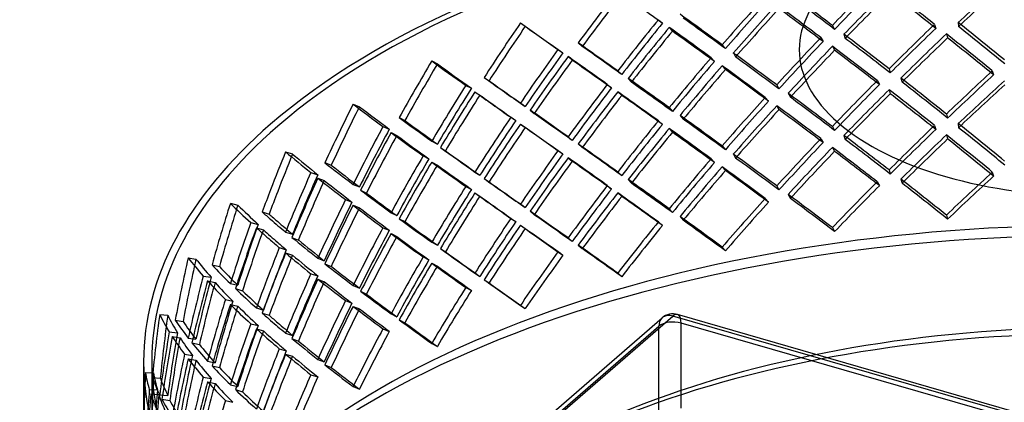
# Model space of a CAD drawing. Header units: millimetres. Extents: x -483 to 483, y -417 to 361.
# Tile 5 of 12: x -328 to -27, y 70 to 187. Entities that reach past the tile are written whole.
import ezdxf

# ---------------------------------------------------------------- set-up
doc = ezdxf.new("R2010")
doc.units = ezdxf.units.MM
doc.layers.add('HIDDEN', color=7, linetype='Continuous')
doc.layers.add('THICK', color=7, linetype='Continuous')

msp = doc.modelspace()

# ---------------------------------------------------------------- linework, layer by layer
at = {"layer": 'HIDDEN'}
for p, q in [((-132.57, 186.7), (-131.32, 185.61)), ((-174.76, 185.7), (-173.26, 184.71)), ((-129.25, 184.35), (-128.27, 183.2)), ((-79.36, 184.94), (-78.68, 183.74)), ((-48.12, 185.28), (-47.73, 184.05)), ((-40.85, 185.85), (-40.77, 184.59)), ((-82.9, 181.24), (-82.21, 180.04)), ((-75.82, 182.25), (-75.43, 181)), ((-44.48, 182.39), (-44.1, 181.15)), ((-157.08, 179.62), (-155.83, 178.54)), ((-113.04, 179.01), (-112.06, 177.86)), ((-79.36, 178.57), (-78.68, 177.37)), ((-163.26, 177.57), (-161.75, 176.58)), ((-160.17, 175.43), (-158.92, 174.34)), ((-116.42, 175.09), (-115.44, 173.94)), ((-109.64, 176.53), (-108.95, 175.32)), ((-201.88, 174.09), (-200.14, 173.19)), ((-113.04, 172.63), (-112.06, 171.48)), ((-62.02, 171.68), (-61.64, 170.44)), ((-185.85, 169.05), (-184.34, 168.05)), ((-145, 171.05), (-143.75, 169.97)), ((-141.8, 168.77), (-140.82, 167.62)), ((-58.42, 168.87), (-58.03, 167.64)), ((-30.45, 171.05), (-30.06, 169.81)), ((-191.48, 166.63), (-189.74, 165.74)), ((-148.18, 166.93), (-146.93, 165.85)), ((-96.36, 166.8), (-95.68, 165.59)), ((-65.66, 168.08), (-64.97, 166.88)), ((-188.66, 164.67), (-187.16, 163.67)), ((-145, 164.68), (-143.75, 163.59)), ((-99.87, 162.98), (-98.89, 161.82)), ((-92.88, 164.21), (-92.2, 163.01)), ((-62.02, 165.3), (-61.64, 164.07)), ((-225.93, 160.9), (-223.99, 160.11)), ((-174.76, 161.19), (-173.26, 160.19)), ((-129.25, 159.84), (-128.27, 158.68)), ((-96.36, 160.42), (-95.68, 159.22)), ((-211.8, 156.78), (-210.06, 155.88)), ((-177.69, 156.89), (-176.18, 155.89)), ((-171.82, 159.1), (-170.56, 158.01)), ((-125.94, 157.46), (-124.96, 156.31)), ((-44.48, 157.87), (-44.1, 156.64)), ((-216.79, 154.04), (-214.84, 153.26)), ((-174.76, 154.82), (-173.26, 153.82)), ((-132.57, 155.81), (-131.32, 154.73)), ((-79.36, 154.05), (-78.68, 152.85)), ((-48.12, 154.39), (-47.73, 153.16)), ((-40.85, 154.96), (-40.77, 153.7)), ((-214.3, 152.24), (-212.56, 151.34)), ((-160.17, 150.91), (-158.92, 149.83)), ((-129.25, 153.46), (-128.27, 152.31)), ((-75.82, 151.36), (-75.43, 150.12)), ((-44.48, 151.5), (-44.1, 150.26)), ((-201.88, 149.58), (-200.14, 148.68)), ((-199.22, 147.66), (-197.71, 146.66)), ((-157.08, 148.73), (-155.83, 147.65)), ((-113.04, 148.12), (-112.06, 146.97)), ((-82.9, 150.35), (-82.21, 149.15)), ((-79.36, 147.68), (-78.68, 146.48)), ((-246.56, 146.32), (-244.44, 145.67)), ((-204.51, 145.1), (-202.76, 144.2)), ((-163.26, 146.69), (-161.75, 145.69)), ((-160.17, 144.54), (-158.92, 143.45)), ((-109.64, 145.64), (-108.95, 144.43)), ((-234.54, 143.02), (-232.59, 142.23)), ((-201.88, 143.2), (-200.14, 142.3)), ((-116.42, 144.21), (-115.44, 143.05)), ((-113.04, 141.75), (-112.06, 140.6)), ((-238.82, 139.99), (-236.69, 139.33)), ((-188.66, 140.15), (-187.16, 139.15)), ((-145, 140.16), (-143.75, 139.08)), ((-62.02, 140.79), (-61.64, 139.55)), ((-30.45, 140.16), (-30.06, 138.92)), ((-236.69, 138.33), (-234.73, 137.55)), ((-225.93, 136.38), (-223.99, 135.6)), ((-191.48, 135.75), (-189.74, 134.85)), ((-185.85, 138.16), (-184.34, 137.16)), ((-148.18, 136.05), (-146.93, 134.96)), ((-141.8, 137.89), (-140.82, 136.73)), ((-96.36, 135.91), (-95.68, 134.7)), ((-65.66, 137.19), (-64.97, 135.99)), ((-58.42, 137.99), (-58.03, 136.75)), ((-223.61, 134.62), (-221.86, 133.72)), ((-188.66, 133.78), (-187.16, 132.78)), ((-145, 133.79), (-143.75, 132.71)), ((-92.88, 133.32), (-92.2, 132.12)), ((-263.45, 130.6), (-261.18, 130.07)), ((-228.22, 131.75), (-226.27, 130.97)), ((-225.93, 130.01), (-223.99, 129.22)), ((-174.76, 130.3), (-173.26, 129.31)), ((-99.87, 132.09), (-98.89, 130.94)), ((-253.72, 127.96), (-251.59, 127.3)), ((-214.3, 127.73), (-212.56, 126.83)), ((-171.82, 128.21), (-170.56, 127.12)), ((-129.25, 128.95), (-128.27, 127.8)), ((-125.94, 126.57), (-124.96, 125.42)), ((-44.48, 126.99), (-44.1, 125.75)), ((-257.23, 124.7), (-254.95, 124.17)), ((-211.8, 125.89), (-210.06, 125)), ((-177.69, 126), (-176.18, 125)), ((-174.76, 123.93), (-173.26, 122.93)), ((-132.57, 124.92), (-131.32, 123.84)), ((-255.48, 123.15), (-253.35, 122.5)), ((-246.56, 121.81), (-244.44, 121.15)), ((-216.79, 123.16), (-214.84, 122.37)), ((-214.3, 121.35), (-212.56, 120.45)), ((-79.36, 123.17), (-78.68, 121.96)), ((-244.61, 120.18), (-242.65, 119.39)), ((-201.88, 118.69), (-200.14, 117.79)), ((-160.17, 120.02), (-158.92, 118.94)), ((-157.08, 117.84), (-155.83, 116.76)), ((-248.48, 117.05), (-246.36, 116.39)), ((-246.56, 115.44), (-244.44, 114.78)), ((-199.22, 116.77), (-197.71, 115.77)), ((-163.26, 115.8), (-161.75, 114.8)), ((-113.04, 117.23), (-112.06, 116.08)), ((-276.35, 113.95), (-273.97, 113.57)), ((-269.06, 111.84), (-266.78, 111.32)), ((-236.69, 113.82), (-234.73, 113.03)), ((-234.54, 112.13), (-232.59, 111.34)), ((-204.51, 114.21), (-202.76, 113.31)), ((-201.88, 112.31), (-200.14, 111.41)), ((-238.82, 109.1), (-236.69, 108.45)), ((-188.66, 109.27), (-187.16, 108.27)), ((-145, 109.28), (-143.75, 108.19)), ((-271.73, 108.38), (-269.35, 108)), ((-270.41, 106.94), (-268.13, 106.41)), ((-263.45, 106.08), (-261.18, 105.56)), ((-236.69, 107.44), (-234.73, 106.66)), ((-225.93, 105.49), (-223.99, 104.71)), ((-185.85, 107.27), (-184.34, 106.27)), ((-261.9, 104.56), (-259.76, 103.9)), ((-223.61, 103.73), (-221.86, 102.83)), ((-191.48, 104.86), (-189.74, 103.96)), ((-264.97, 101.22), (-262.7, 100.7)), ((-263.45, 99.71), (-261.18, 99.19)), ((-228.22, 100.87), (-226.27, 100.08)), ((-174.76, 99.41), (-173.26, 98.42)), ((-285.06, 96.64), (-282.6, 96.41)), ((-255.48, 98.64), (-253.35, 97.98)), ((-253.72, 97.07), (-251.59, 96.41)), ((-225.93, 99.12), (-223.99, 98.34)), ((-214.3, 96.84), (-212.56, 95.94)), ((366.87, -45.85), (-126.72, 96.63)), ((-324.62, -71.74), (-131.38, 95.61)), ((-322.98, -72.6), (-128.11, 96.16)), ((-280.31, 94.9), (-277.93, 94.52)), ((-257.23, 93.81), (-254.95, 93.28)), ((-211.8, 95.01), (-210.06, 94.11)), ((366, -46.48), (-128.11, 96.16)), ((480.61, -81), (-125.61, 94)), ((-125.61, 68.01), (-125.61, 94)), ((-482.44, -210.03), (-132.44, 93.08)), ((-282.12, 91.3), (-279.66, 91.07)), ((-255.48, 92.27), (-253.35, 91.61)), ((-246.56, 90.92), (-244.44, 90.26)), ((-216.79, 92.27), (-214.84, 91.48)), ((-132.44, 67.1), (-132.44, 93.08)), ((-281.24, 89.92), (-278.85, 89.54)), ((-276.35, 89.44), (-273.97, 89.06)), ((-275.22, 88), (-272.93, 87.47)), ((-244.61, 89.29), (-242.65, 88.5)), ((-201.88, 87.8), (-200.14, 86.9)), ((-277.45, 84.49), (-275.06, 84.11)), ((-248.48, 86.16), (-246.36, 85.51)), ((-246.56, 84.55), (-244.44, 83.89)), ((-290, 82.27), (-290, 54.56)), ((-287.5, 82.27), (-287.5, 54.43)), ((-276.35, 83.06), (-273.97, 82.68)), ((-270.41, 82.42), (-268.13, 81.9)), ((-236.69, 82.93), (-234.73, 82.15)), ((-289.45, 78.92), (-286.95, 78.84)), ((-269.06, 80.95), (-266.78, 80.43)), ((-234.54, 81.24), (-232.59, 80.46)), ((-287.32, 77.39), (-284.86, 77.16)), ((-271.73, 77.49), (-269.35, 77.12)), ((-270.41, 76.05), (-268.13, 75.52)), ((-238.82, 78.22), (-236.69, 77.56)), ((-288.23, 73.71), (-285.74, 73.64)), ((-287.8, 72.38), (-285.34, 72.15)), ((-263.45, 75.19), (-261.18, 74.67)), ((-261.9, 73.67), (-259.76, 73.01)), ((-225.93, 74.61), (-223.99, 73.82)), ((-285.06, 72.12), (-282.6, 71.89)), ((-284.36, 70.74), (-281.97, 70.36)), ((-264.97, 70.33), (-262.7, 69.81))]:
    msp.add_line(p, q, dxfattribs=at)
msp.add_arc((-128.11, 91.83), 5, 73.898, 130.8968, dxfattribs=at)
for centre, major_axis, ratio, start_param, end_param in [((0, 82.27), (447.5, 0), 0.5, 0, 2.617994), ((0, 82.27), (-290, 0), 0.5, 3.141591, 5.759587), ((0, 82.27), (287.5, 0), 0.5, -0.000001, 2.617994), ((0, 45.48), (266.09, 306.63), 0.376048, 1.390267, 1.439089), ((0, 69.99), (278.92, 283.25), 0.280285, 1.385827, 1.434815), ((0, 45.48), (263.8, 303.98), 0.376048, 1.389842, 1.439089), ((0, 69.99), (273.26, 295.3), 0.328788, 1.444945, 1.493933), ((0, 39.1), (284.92, -263.67), 0.204896, 1.924873, 1.973714), ((0, 69.99), (276.52, 280.81), 0.280285, 1.386363, 1.43578), ((0, 69.99), (246.35, 327.52), 0.467176, 1.538594, 1.587416), ((0, 69.99), (244.22, 324.7), 0.467176, 1.538594, 1.587841), ((0, 69.99), (287.35, -216.13), 0.042828, 2.077351, 2.126597), ((0, 45.48), (257.2, 317.33), 0.422165, 1.442179, 1.491), ((0, 45.48), (254.99, 314.6), 0.422165, 1.441754, 1.491), ((0, 45.48), (287.49, -249.48), 0.152654, 1.979703, 2.028525), ((0, 45.48), (285.01, -247.33), 0.152654, 1.979703, 2.02895), ((0, 69.99), (270.91, 292.75), 0.328788, 1.44548, 1.494898), ((0, 39.1), (282.47, -261.39), 0.204896, 1.924984, 1.97425), ((0, 69.99), (266.09, 306.63), 0.376048, 1.500622, 1.54961), ((0, 69.99), (263.8, 303.98), 0.376048, 1.501158, 1.550575), ((0, 39.1), (287.49, -249.48), 0.152654, 1.992396, 2.041236), ((0, 39.1), (285.01, -247.33), 0.152654, 1.992506, 2.041772), ((0, 45.48), (246.35, 327.52), 0.467176, 1.489773, 1.538594), ((0, 45.48), (289.08, -234.3), 0.09866, 2.050992, 2.099813), ((0, 45.48), (286.59, -232.28), 0.09866, 2.050992, 2.100238), ((0, 69.99), (233.2, 337.33), 0.511031, 1.58104, 1.629861), ((0, 69.99), (231.19, 334.42), 0.511031, 1.58104, 1.630286), ((0, 69.99), (289.98, -200.47), 0.014817, -2.207351, -2.15853), ((0, 69.99), (287.48, -198.75), 0.014817, -2.207351, -2.158105), ((0, 45.48), (244.22, 324.7), 0.467176, 1.489348, 1.538594), ((0, 69.99), (257.2, 317.33), 0.422165, 1.552533, 1.601521), ((0, 39.1), (289.08, -234.3), 0.09866, 2.063684, 2.112525), ((0, 45.48), (273.26, 295.3), 0.328788, 1.396104, 1.444945), ((0, 45.48), (270.91, 292.75), 0.328788, 1.396214, 1.44548), ((0, 14.59), (281.23, -276.93), 0.255525, 1.909631, 1.95862), ((0, 14.59), (278.81, -274.55), 0.255525, 1.910167, 1.959585), ((0, 69.99), (254.99, 314.6), 0.422165, 1.553069, 1.602486), ((0, 39.1), (286.59, -232.28), 0.09866, 2.063794, 2.11306), ((0, 45.48), (266.09, 306.63), 0.376048, 1.451781, 1.500622), ((0, 14.59), (284.92, -263.67), 0.204896, 1.973714, 2.022702), ((0, 14.59), (282.47, -261.39), 0.204896, 1.97425, 2.023667), ((0, 39.1), (273.26, 295.3), 0.328788, 1.383412, 1.432233), ((0, 39.1), (270.91, 292.75), 0.328788, 1.383412, 1.432658), ((0, 39.1), (284.92, -263.67), 0.204896, 1.863359, 1.912181), ((0, 39.1), (282.47, -261.39), 0.204896, 1.862934, 1.912181), ((0, 45.48), (289.85, -218.01), 0.042828, 2.126597, 2.175419), ((0, 45.48), (287.35, -216.13), 0.042828, 2.126597, 2.175843), ((0, 45.48), (263.8, 303.98), 0.376048, 1.451892, 1.501158), ((0, 39.1), (266.09, 306.63), 0.376048, 1.439089, 1.48791), ((0, 39.1), (287.49, -249.48), 0.152654, 1.930882, 1.979703), ((0, 45.48), (233.2, 337.33), 0.511031, 1.532218, 1.58104), ((0, 45.48), (231.19, 334.42), 0.511031, 1.531793, 1.58104), ((0, 69.99), (246.35, 327.52), 0.467176, 1.600127, 1.649116), ((0, 39.1), (289.85, -218.01), 0.042828, 2.13929, 2.18813), ((0, 45.48), (257.2, 317.33), 0.422165, 1.503693, 1.552533), ((0, 14.59), (287.49, -249.48), 0.152654, 2.041236, 2.090224), ((0, 14.59), (285.01, -247.33), 0.152654, 2.041772, 2.091189), ((0, 39.1), (263.8, 303.98), 0.376048, 1.439089, 1.488335), ((0, 39.1), (285.01, -247.33), 0.152654, 1.930457, 1.979703), ((0, 69.99), (217.32, 346.89), 0.553543, 1.617145, 1.665966), ((0, 69.99), (215.45, 343.9), 0.553543, 1.617145, 1.666391), ((0, 69.99), (289.69, -181.49), 0.074033, -2.294446, -2.245625), ((0, 69.99), (287.19, -179.93), 0.074033, -2.294446, -2.2452), ((0, 69.99), (244.22, 324.7), 0.467176, 1.600663, 1.650081), ((0, 39.1), (287.35, -216.13), 0.042828, 2.1394, 2.188666), ((0, 45.48), (254.99, 314.6), 0.422165, 1.503803, 1.553069), ((0, 39.1), (257.2, 317.33), 0.422165, 1.491, 1.539822), ((0, 39.1), (289.08, -234.3), 0.09866, 2.00217, 2.050992), ((0, 45.48), (289.98, -200.47), 0.014817, -2.256173, -2.207351), ((0, 14.59), (289.08, -234.3), 0.09866, 2.112525, 2.161513), ((0, 39.1), (254.99, 314.6), 0.422165, 1.491, 1.540247), ((0, 39.1), (286.59, -232.28), 0.09866, 2.001745, 2.050992), ((0, 14.59), (284.92, -263.67), 0.204896, 1.912181, 1.961002), ((0, 14.59), (273.26, 295.3), 0.328788, 1.33459, 1.383412), ((0, 14.59), (270.91, 292.75), 0.328788, 1.334165, 1.383412), ((0, 45.48), (217.32, 346.89), 0.553543, 1.568323, 1.617145), ((0, 45.48), (215.45, 343.9), 0.553543, 1.567898, 1.617145), ((0, 45.48), (287.48, -198.75), 0.014817, -2.256598, -2.207351), ((0, 45.48), (246.35, 327.52), 0.467176, 1.551287, 1.600127), ((0, 45.48), (244.22, 324.7), 0.467176, 1.551397, 1.600663), ((0, 14.59), (286.59, -232.28), 0.09866, 2.11306, 2.162478), ((0, 14.59), (266.09, 306.63), 0.376048, 1.390267, 1.439089), ((0, 14.59), (263.8, 303.98), 0.376048, 1.389842, 1.439089), ((0, 14.59), (282.47, -261.39), 0.204896, 1.912181, 1.961427), ((0, 39.1), (278.92, 283.25), 0.280285, 1.385827, 1.434815), ((0, 39.1), (276.52, 280.81), 0.280285, 1.386363, 1.43578), ((0, 69.99), (233.2, 337.33), 0.511031, 1.642573, 1.691561), ((0, 69.99), (231.19, 334.42), 0.511031, 1.643109, 1.692526), ((0, 39.1), (289.98, -200.47), 0.014817, -2.268885, -2.220044), ((0, 39.1), (287.48, -198.75), 0.014817, -2.26942, -2.220154), ((0, 39.1), (246.35, 327.52), 0.467176, 1.538594, 1.587416), ((0, 39.1), (244.22, 324.7), 0.467176, 1.538594, 1.587841), ((0, 39.1), (289.85, -218.01), 0.042828, 2.077776, 2.126597), ((0, 39.1), (287.35, -216.13), 0.042828, 2.077351, 2.126597), ((0, 14.59), (257.2, 317.33), 0.422165, 1.442179, 1.491), ((0, 14.59), (287.49, -249.48), 0.152654, 1.979703, 2.028525), ((0, 14.59), (285.01, -247.33), 0.152654, 1.979703, 2.02895), ((0, 39.1), (273.26, 295.3), 0.328788, 1.444945, 1.493933), ((0, 39.1), (270.91, 292.75), 0.328788, 1.44548, 1.494898), ((0, 8.22), (284.92, -263.67), 0.204896, 1.924873, 1.973714), ((0, 8.22), (282.47, -261.39), 0.204896, 1.924984, 1.97425), ((0, 69.99), (198.11, 356.34), 0.594319, 1.645267, 1.694088), ((0, 69.99), (196.41, 353.27), 0.594319, 1.645267, 1.694513), ((0, 69.99), (289.2, -160.78), 0.134196, -2.389524, -2.340702), ((0, 69.99), (286.7, -159.4), 0.134196, -2.389524, -2.340277), ((0, 14.59), (254.99, 314.6), 0.422165, 1.441754, 1.491), ((0, 39.1), (266.09, 306.63), 0.376048, 1.500622, 1.54961), ((0, 8.22), (287.49, -249.48), 0.152654, 1.992396, 2.041236), ((0, 45.48), (289.69, -181.49), 0.074033, -2.343268, -2.294446), ((0, 45.48), (233.2, 337.33), 0.511031, 1.593732, 1.642573), ((0, 14.59), (289.85, -218.01), 0.042828, 2.18813, 2.237118), ((0, 14.59), (287.35, -216.13), 0.042828, 2.188666, 2.238083), ((0, 14.59), (289.08, -234.3), 0.09866, 2.050992, 2.099813), ((0, 39.1), (263.8, 303.98), 0.376048, 1.501158, 1.550575), ((0, 8.22), (285.01, -247.33), 0.152654, 1.992506, 2.041772), ((0, 82.27), (-290, 0), 0.5, -0.523599, -0.000001), ((0, 82.27), (287.5, 0), 0.5, 2.617994, 3.141591), ((0, 45.48), (198.11, 356.34), 0.594319, 1.596445, 1.645267), ((0, 45.48), (287.19, -179.93), 0.074033, -2.343692, -2.294446), ((0, 45.48), (231.19, 334.42), 0.511031, 1.593843, 1.643109), ((0, 39.1), (233.2, 337.33), 0.511031, 1.58104, 1.629861), ((0, 39.1), (231.19, 334.42), 0.511031, 1.58104, 1.630286), ((0, 39.1), (289.98, -200.47), 0.014817, -2.207351, -2.15853), ((0, 39.1), (287.48, -198.75), 0.014817, -2.207351, -2.158105), ((0, 14.59), (246.35, 327.52), 0.467176, 1.489773, 1.538594), ((0, 14.59), (244.22, 324.7), 0.467176, 1.489348, 1.538594), ((0, 14.59), (286.59, -232.28), 0.09866, 2.050992, 2.100238), ((0, 14.59), (273.26, 295.3), 0.328788, 1.396104, 1.444945), ((0, -16.3), (281.23, -276.93), 0.255525, 1.909631, 1.95862), ((0, -16.3), (278.81, -274.55), 0.255525, 1.910167, 1.959585), ((0, 45.48), (196.41, 353.27), 0.594319, 1.596021, 1.645267), ((0, 69.99), (217.32, 346.89), 0.553543, 1.678678, 1.727666), ((0, 69.99), (215.45, 343.9), 0.553543, 1.679214, 1.728631), ((0, 39.1), (289.69, -181.49), 0.074033, -2.355979, -2.307139), ((0, 39.1), (287.19, -179.93), 0.074033, -2.356515, -2.307249), ((0, 39.1), (257.2, 317.33), 0.422165, 1.552533, 1.601521), ((0, 39.1), (254.99, 314.6), 0.422165, 1.553069, 1.602486), ((0, 8.22), (289.08, -234.3), 0.09866, 2.063684, 2.112525), ((0, 8.22), (286.59, -232.28), 0.09866, 2.063794, 2.11306), ((0, -16.3), (284.92, -263.67), 0.204896, 1.973714, 2.022702), ((0, 14.59), (270.91, 292.75), 0.328788, 1.396214, 1.44548), ((0, 8.22), (273.26, 295.3), 0.328788, 1.383412, 1.432233), ((0, 8.22), (284.92, -263.67), 0.204896, 1.863359, 1.912181), ((0, 14.59), (289.98, -200.47), 0.014817, -2.317873, -2.268885), ((0, 14.59), (289.85, -218.01), 0.042828, 2.126597, 2.175419), ((0, 14.59), (287.35, -216.13), 0.042828, 2.126597, 2.175843), ((0, 14.59), (266.09, 306.63), 0.376048, 1.451781, 1.500622), ((0, 14.59), (263.8, 303.98), 0.376048, 1.451892, 1.501158), ((0, 8.22), (266.09, 306.63), 0.376048, 1.439089, 1.48791), ((0, 8.22), (287.49, -249.48), 0.152654, 1.930882, 1.979703), ((0, -16.3), (282.47, -261.39), 0.204896, 1.97425, 2.023667), ((0, 8.22), (270.91, 292.75), 0.328788, 1.383412, 1.432658), ((0, 8.22), (282.47, -261.39), 0.204896, 1.862934, 1.912181), ((0, 69.99), (174.78, 365.78), 0.63266, 1.663247, 1.694047), ((0, 69.99), (173.27, 362.63), 0.63266, 1.663247, 1.694047), ((0, 69.99), (288.76, -137.97), 0.19404, -2.494743, -2.445922), ((0, 69.99), (286.27, -136.78), 0.19404, -2.494743, -2.445497), ((0, 45.48), (217.32, 346.89), 0.553543, 1.629837, 1.678678), ((0, 14.59), (287.48, -198.75), 0.014817, -2.318838, -2.26942), ((0, 14.59), (233.2, 337.33), 0.511031, 1.532218, 1.58104), ((0, 14.59), (231.19, 334.42), 0.511031, 1.531793, 1.58104), ((0, 39.1), (246.35, 327.52), 0.467176, 1.600127, 1.649116), ((0, 8.22), (289.85, -218.01), 0.042828, 2.13929, 2.18813), ((0, -16.3), (287.49, -249.48), 0.152654, 2.041236, 2.090224), ((0, 8.22), (263.8, 303.98), 0.376048, 1.439089, 1.488335), ((0, 8.22), (285.01, -247.33), 0.152654, 1.930457, 1.979703), ((0, 45.48), (289.2, -160.78), 0.134196, -2.438345, -2.389524), ((0, 45.48), (286.7, -159.4), 0.134196, -2.43877, -2.389524), ((0, 45.48), (215.45, 343.9), 0.553543, 1.629948, 1.679214), ((0, 39.1), (217.32, 346.89), 0.553543, 1.617145, 1.665966), ((0, 39.1), (215.45, 343.9), 0.553543, 1.617145, 1.666391), ((0, 39.1), (289.69, -181.49), 0.074033, -2.294446, -2.245625), ((0, 39.1), (287.19, -179.93), 0.074033, -2.294446, -2.2452), ((0, 39.1), (244.22, 324.7), 0.467176, 1.600663, 1.650081), ((0, 8.22), (287.35, -216.13), 0.042828, 2.1394, 2.188666), ((0, 14.59), (257.2, 317.33), 0.422165, 1.503693, 1.552533), ((0, 14.59), (254.99, 314.6), 0.422165, 1.503803, 1.553069), ((0, 8.22), (257.2, 317.33), 0.422165, 1.491, 1.539822), ((0, 8.22), (289.08, -234.3), 0.09866, 2.00217, 2.050992), ((0, -16.3), (285.01, -247.33), 0.152654, 2.041772, 2.091189), ((0, 45.48), (174.78, 365.78), 0.63266, 1.614426, 1.663247), ((0, 45.48), (173.27, 362.63), 0.63266, 1.614001, 1.663247), ((0, 8.22), (254.99, 314.6), 0.422165, 1.491, 1.540247), ((0, 8.22), (286.59, -232.28), 0.09866, 2.001745, 2.050992), ((0, -16.3), (273.26, 295.3), 0.328788, 1.33459, 1.383412), ((0, -16.3), (270.91, 292.75), 0.328788, 1.334165, 1.383412), ((0, -19.92), (-287.5, 0), 0.5, 3.141591, 5.759587), ((0, 69.99), (198.11, 356.34), 0.594319, 1.7068, 1.755788), ((0, 69.99), (196.41, 353.27), 0.594319, 1.707336, 1.756753), ((0, 39.1), (289.2, -160.78), 0.134196, -2.451057, -2.402216), ((0, 39.1), (286.7, -159.4), 0.134196, -2.451592, -2.402327), ((0, 14.59), (217.32, 346.89), 0.553543, 1.568323, 1.617145), ((0, 14.59), (289.98, -200.47), 0.014817, -2.256173, -2.207351), ((0, 14.59), (287.48, -198.75), 0.014817, -2.256598, -2.207351), ((0, 14.59), (246.35, 327.52), 0.467176, 1.551287, 1.600127), ((0, -16.3), (289.08, -234.3), 0.09866, 2.112525, 2.161513), ((0, -16.3), (286.59, -232.28), 0.09866, 2.11306, 2.162478), ((0, -16.3), (266.09, 306.63), 0.376048, 1.390267, 1.439089), ((0, -16.3), (263.8, 303.98), 0.376048, 1.389842, 1.439089), ((0, -16.3), (284.92, -263.67), 0.204896, 1.912181, 1.961002), ((0, -16.3), (282.47, -261.39), 0.204896, 1.912181, 1.961427), ((0, 69.99), (174.78, 365.78), 0.63266, 1.694047, 1.712069), ((0, 69.99), (173.27, 362.63), 0.63266, 1.694047, 1.712493), ((0, -24.25), (-290, 0), 0.5, 3.141591, 5.759587), ((0, 14.59), (289.69, -181.49), 0.074033, -2.404967, -2.355979), ((0, 14.59), (287.19, -179.93), 0.074033, -2.405932, -2.356515), ((0, 14.59), (215.45, 343.9), 0.553543, 1.567898, 1.617145), ((0, 39.1), (233.2, 337.33), 0.511031, 1.642573, 1.691561), ((0, 39.1), (231.19, 334.42), 0.511031, 1.643109, 1.692526), ((0, 8.22), (289.98, -200.47), 0.014817, -2.268885, -2.220044), ((0, 8.22), (287.48, -198.75), 0.014817, -2.26942, -2.220154), ((0, 14.59), (244.22, 324.7), 0.467176, 1.551397, 1.600663), ((0, 8.22), (246.35, 327.52), 0.467176, 1.538594, 1.587416), ((0, 8.22), (244.22, 324.7), 0.467176, 1.538594, 1.587841), ((0, 8.22), (289.85, -218.01), 0.042828, 2.077776, 2.126597), ((0, 8.22), (287.35, -216.13), 0.042828, 2.077351, 2.126597), ((0, -16.3), (287.49, -249.48), 0.152654, 1.979703, 2.028525), ((0, 69.99), (-146.33, -375.14), 0.667422, -1.473093, -1.424272), ((0, 69.99), (-145.07, -371.9), 0.667422, -1.473093, -1.423847), ((0, 69.99), (-288.62, 112.58), 0.251276, 0.528902, 0.577724), ((0, 69.99), (-286.13, 111.61), 0.251276, 0.528902, 0.578149), ((0, 45.48), (198.11, 356.34), 0.594319, 1.657959, 1.7068), ((0, 45.48), (196.41, 353.27), 0.594319, 1.65807, 1.707336), ((0, 39.1), (198.11, 356.34), 0.594319, 1.645267, 1.694088), ((0, 39.1), (289.2, -160.78), 0.134196, -2.389524, -2.340702), ((0, -16.3), (257.2, 317.33), 0.422165, 1.442179, 1.491), ((0, -16.3), (254.99, 314.6), 0.422165, 1.441754, 1.491), ((0, -16.3), (285.01, -247.33), 0.152654, 1.979703, 2.02895), ((0, 45.48), (288.76, -137.97), 0.19404, -2.543565, -2.525543), ((0, 45.48), (286.27, -136.78), 0.19404, -2.54399, -2.525543), ((0, 39.1), (196.41, 353.27), 0.594319, 1.645267, 1.694513), ((0, 39.1), (286.7, -159.4), 0.134196, -2.389524, -2.340277), ((0, -16.3), (289.85, -218.01), 0.042828, 2.18813, 2.237118), ((0, -16.3), (287.35, -216.13), 0.042828, 2.188666, 2.238083), ((0, -16.3), (289.08, -234.3), 0.09866, 2.050992, 2.099813), ((0, 45.48), (-146.33, -375.14), 0.667422, -1.521915, -1.473093), ((0, 45.48), (-145.07, -371.9), 0.667422, -1.522339, -1.473093), ((0, 45.48), (288.76, -137.97), 0.19404, -2.525543, -2.494743), ((0, 45.48), (286.27, -136.78), 0.19404, -2.525543, -2.494743), ((0, 14.59), (289.69, -181.49), 0.074033, -2.343268, -2.294446), ((0, 14.59), (287.19, -179.93), 0.074033, -2.343692, -2.294446), ((0, 14.59), (233.2, 337.33), 0.511031, 1.593732, 1.642573), ((0, 14.59), (231.19, 334.42), 0.511031, 1.593843, 1.643109), ((0, 8.22), (233.2, 337.33), 0.511031, 1.58104, 1.629861), ((0, 8.22), (289.98, -200.47), 0.014817, -2.207351, -2.15853), ((0, -16.3), (246.35, 327.52), 0.467176, 1.489773, 1.538594), ((0, -16.3), (244.22, 324.7), 0.467176, 1.489348, 1.538594), ((0, -16.3), (286.59, -232.28), 0.09866, 2.050992, 2.100238), ((0, 69.99), (174.78, 365.78), 0.63266, 1.72478, 1.773768), ((0, 69.99), (173.27, 362.63), 0.63266, 1.725316, 1.774733), ((0, 39.1), (288.76, -137.97), 0.19404, -2.556276, -2.525543), ((0, 39.1), (286.27, -136.78), 0.19404, -2.556812, -2.525543), ((0, 14.59), (198.11, 356.34), 0.594319, 1.596445, 1.645267), ((0, 14.59), (196.41, 353.27), 0.594319, 1.596021, 1.645267), ((0, 39.1), (217.32, 346.89), 0.553543, 1.678678, 1.727666), ((0, 39.1), (215.45, 343.9), 0.553543, 1.679214, 1.728631), ((0, 8.22), (289.69, -181.49), 0.074033, -2.355979, -2.307139), ((0, 8.22), (287.19, -179.93), 0.074033, -2.356515, -2.307249), ((0, 8.22), (231.19, 334.42), 0.511031, 1.58104, 1.630286), ((0, 8.22), (287.48, -198.75), 0.014817, -2.207351, -2.158105), ((0, 39.1), (288.76, -137.97), 0.19404, -2.525543, -2.507436), ((0, 39.1), (286.27, -136.78), 0.19404, -2.525543, -2.507546), ((0, 14.59), (289.2, -160.78), 0.134196, -2.500045, -2.451057), ((0, 14.59), (286.7, -159.4), 0.134196, -2.50101, -2.451592), ((0, -16.3), (289.85, -218.01), 0.042828, 2.126597, 2.175419), ((0, 45.48), (174.78, 365.78), 0.63266, 1.67594, 1.694047), ((0, 39.1), (174.78, 365.78), 0.63266, 1.663247, 1.694047), ((0, 45.48), (173.27, 362.63), 0.63266, 1.67605, 1.694047), ((0, 39.1), (173.27, 362.63), 0.63266, 1.663247, 1.694047), ((0, 39.1), (288.76, -137.97), 0.19404, -2.494743, -2.445922), ((0, 39.1), (286.27, -136.78), 0.19404, -2.494743, -2.445497), ((0, -16.3), (289.98, -200.47), 0.014817, -2.317873, -2.268885), ((0, -16.3), (287.48, -198.75), 0.014817, -2.318838, -2.26942), ((0, -16.3), (233.2, 337.33), 0.511031, 1.532218, 1.58104), ((0, -16.3), (231.19, 334.42), 0.511031, 1.531793, 1.58104), ((0, -16.3), (287.35, -216.13), 0.042828, 2.126597, 2.175843), ((0, 69.99), (-111.8, -383.97), 0.696884, -1.483043, -1.434221), ((0, 69.99), (-110.83, -380.66), 0.696884, -1.483043, -1.433796), ((0, 69.99), (-288.88, 84.11), 0.302174, 0.395753, 0.444574), ((0, 69.99), (-286.39, 83.39), 0.302174, 0.395753, 0.444999), ((0, 45.48), (-288.62, 112.58), 0.251276, 0.480081, 0.528902), ((0, 14.59), (289.2, -160.78), 0.134196, -2.438345, -2.389524), ((0, 14.59), (217.32, 346.89), 0.553543, 1.629837, 1.678678), ((0, 14.59), (215.45, 343.9), 0.553543, 1.629948, 1.679214), ((0, 8.22), (217.32, 346.89), 0.553543, 1.617145, 1.665966), ((0, 8.22), (215.45, 343.9), 0.553543, 1.617145, 1.666391), ((0, 8.22), (289.69, -181.49), 0.074033, -2.294446, -2.245625), ((0, 8.22), (287.19, -179.93), 0.074033, -2.294446, -2.2452), ((0, 45.48), (-286.13, 111.61), 0.251276, 0.479656, 0.528902), ((0, 45.48), (174.78, 365.78), 0.63266, 1.694047, 1.72478), ((0, 45.48), (173.27, 362.63), 0.63266, 1.694047, 1.725316), ((0, 14.59), (174.78, 365.78), 0.63266, 1.614426, 1.663247), ((0, 14.59), (173.27, 362.63), 0.63266, 1.614001, 1.663247), ((0, 14.59), (286.7, -159.4), 0.134196, -2.43877, -2.389524), ((0, 45.48), (-111.8, -383.97), 0.696884, -1.531864, -1.483043), ((0, 69.99), (-146.33, -375.14), 0.667422, -1.41156, -1.362572), ((0, 45.48), (-110.83, -380.66), 0.696884, -1.532289, -1.483043), ((0, 69.99), (-145.07, -371.9), 0.667422, -1.411024, -1.361607), ((0, 39.1), (-288.62, 112.58), 0.251276, 0.467369, 0.51621), ((0, 39.1), (-286.13, 111.61), 0.251276, 0.466833, 0.516099), ((0, 39.1), (198.11, 356.34), 0.594319, 1.7068, 1.755788), ((0, 39.1), (196.41, 353.27), 0.594319, 1.707336, 1.756753), ((0, 8.22), (289.2, -160.78), 0.134196, -2.451057, -2.402216), ((0, 8.22), (286.7, -159.4), 0.134196, -2.451592, -2.402327), ((0, -16.3), (289.98, -200.47), 0.014817, -2.256173, -2.207351), ((0, -16.3), (287.48, -198.75), 0.014817, -2.256598, -2.207351), ((0, 14.59), (288.76, -137.97), 0.19404, -2.605264, -2.556276), ((0, 14.59), (286.27, -136.78), 0.19404, -2.606229, -2.556812), ((0, 39.1), (174.78, 365.78), 0.63266, 1.694047, 1.712069), ((0, 39.1), (173.27, 362.63), 0.63266, 1.694047, 1.712493), ((0, -16.3), (289.69, -181.49), 0.074033, -2.404967, -2.355979), ((0, -16.3), (287.19, -179.93), 0.074033, -2.405932, -2.356515), ((0, -16.3), (217.32, 346.89), 0.553543, 1.568323, 1.617145), ((0, -16.3), (215.45, 343.9), 0.553543, 1.567898, 1.617145), ((0, 45.48), (-146.33, -375.14), 0.667422, -1.460401, -1.41156), ((0, 39.1), (-146.33, -375.14), 0.667422, -1.473093, -1.424272), ((0, 45.48), (-145.07, -371.9), 0.667422, -1.46029, -1.411024), ((0, 39.1), (-288.62, 112.58), 0.251276, 0.528902, 0.577724), ((0, 14.59), (198.11, 356.34), 0.594319, 1.657959, 1.7068), ((0, 14.59), (196.41, 353.27), 0.594319, 1.65807, 1.707336), ((0, -24.25), (-230, 0), 0.5, 3.141591, 5.759587), ((0, -19.92), (-225, 0), 0.5, 3.141591, 5.759587), ((0, 69.99), (-70.75, -391.29), 0.718745, -1.509133, -1.460311), ((0, 69.99), (-289.45, 52.34), 0.341455, 0.246463, 0.295285), ((0, 69.99), (-70.14, -387.92), 0.718745, -1.509133, -1.459886), ((0, 69.99), (-286.95, 51.89), 0.341455, 0.246463, 0.29571), ((0, 39.1), (-145.07, -371.9), 0.667422, -1.473093, -1.423847), ((0, 39.1), (-286.13, 111.61), 0.251276, 0.528902, 0.578149), ((0, 14.59), (288.76, -137.97), 0.19404, -2.543565, -2.525543), ((0, 14.59), (286.27, -136.78), 0.19404, -2.54399, -2.525543), ((0, 8.22), (198.11, 356.34), 0.594319, 1.645267, 1.694088), ((0, 8.22), (196.41, 353.27), 0.594319, 1.645267, 1.694513), ((0, 8.22), (289.2, -160.78), 0.134196, -2.389524, -2.340702), ((0, 8.22), (286.7, -159.4), 0.134196, -2.389524, -2.340277), ((-128.11, 91.83), (-3.27, 3.78), 0.75, -0.857072, 0.713724), ((-128.11, 91.83), (-1.39, -4.8), 0.433013, 2.158799, 3.729595), ((0, 45.48), (-288.88, 84.11), 0.302174, 0.346931, 0.395753), ((0, 45.48), (-286.39, 83.39), 0.302174, 0.346507, 0.395753), ((0, 14.59), (-146.33, -375.14), 0.667422, -1.521915, -1.473093), ((0, 14.59), (288.76, -137.97), 0.19404, -2.525543, -2.494743), ((0, 14.59), (286.27, -136.78), 0.19404, -2.525543, -2.494743), ((0, -16.3), (289.69, -181.49), 0.074033, -2.343268, -2.294446), ((0, -16.3), (287.19, -179.93), 0.074033, -2.343692, -2.294446), ((-128.11, 91.83), (-5, 0), 0.5, -2.094395, -0.523599), ((0, 45.48), (-70.75, -391.29), 0.718745, -1.557954, -1.509133), ((0, 45.48), (-70.14, -387.92), 0.718745, -1.558379, -1.509133), ((0, 39.1), (174.78, 365.78), 0.63266, 1.72478, 1.773768), ((0, 14.59), (-145.07, -371.9), 0.667422, -1.522339, -1.473093), ((0, 39.1), (173.27, 362.63), 0.63266, 1.725316, 1.774733), ((0, 8.22), (288.76, -137.97), 0.19404, -2.556276, -2.525543), ((0, 8.22), (286.27, -136.78), 0.19404, -2.556812, -2.525543), ((0, -16.3), (198.11, 356.34), 0.594319, 1.596445, 1.645267), ((0, -16.3), (196.41, 353.27), 0.594319, 1.596021, 1.645267), ((0, 69.99), (-111.8, -383.97), 0.696884, -1.42151, -1.372522), ((0, 69.99), (-110.83, -380.66), 0.696884, -1.420974, -1.371556), ((0, 39.1), (-288.88, 84.11), 0.302174, 0.33422, 0.38306), ((0, 39.1), (-286.39, 83.39), 0.302174, 0.333684, 0.38295), ((0, 14.59), (-288.62, 112.58), 0.251276, 0.418381, 0.467369), ((0, 14.59), (-286.13, 111.61), 0.251276, 0.417416, 0.466833), ((0, 8.22), (288.76, -137.97), 0.19404, -2.525543, -2.507436), ((0, 8.22), (286.27, -136.78), 0.19404, -2.525543, -2.507546), ((0, -16.3), (289.2, -160.78), 0.134196, -2.500045, -2.451057), ((0, -16.3), (286.7, -159.4), 0.134196, -2.50101, -2.451592), ((0, 45.48), (-111.8, -383.97), 0.696884, -1.47035, -1.42151), ((0, 14.59), (174.78, 365.78), 0.63266, 1.67594, 1.694047), ((0, 8.22), (174.78, 365.78), 0.63266, 1.663247, 1.694047), ((0, 14.59), (173.27, 362.63), 0.63266, 1.67605, 1.694047), ((0, 8.22), (288.76, -137.97), 0.19404, -2.494743, -2.445922), ((0, 82.27), (-290, 0), 0.5, -0.000001, 2.617994), ((0, 82.27), (287.5, 0), 0.5, 3.141591, 5.759587), ((0, 39.1), (-111.8, -383.97), 0.696884, -1.483043, -1.434221), ((0, 45.48), (-110.83, -380.66), 0.696884, -1.47024, -1.420974), ((0, 39.1), (-110.83, -380.66), 0.696884, -1.483043, -1.433796), ((0, 39.1), (-288.88, 84.11), 0.302174, 0.395753, 0.444574), ((0, 39.1), (-286.39, 83.39), 0.302174, 0.395753, 0.444999), ((0, 8.22), (173.27, 362.63), 0.63266, 1.663247, 1.694047), ((0, 8.22), (286.27, -136.78), 0.19404, -2.494743, -2.445497), ((0, 69.99), (-24.31, -395.57), 0.730531, -1.548484, -1.499662), ((0, 69.99), (-289.93, 17.81), 0.363193, 0.083913, 0.132734), ((0, 69.99), (-24.1, -392.16), 0.730531, -1.548484, -1.499237), ((0, 69.99), (-287.43, 17.66), 0.363193, 0.083913, 0.133159), ((0, 14.59), (-288.62, 112.58), 0.251276, 0.480081, 0.528902), ((0, 14.59), (-286.13, 111.61), 0.251276, 0.479656, 0.528902), ((0, 14.59), (174.78, 365.78), 0.63266, 1.694047, 1.72478), ((0, 14.59), (173.27, 362.63), 0.63266, 1.694047, 1.725316), ((0, -16.3), (289.2, -160.78), 0.134196, -2.438345, -2.389524), ((0, -16.3), (286.7, -159.4), 0.134196, -2.43877, -2.389524), ((0, 45.48), (-289.45, 52.34), 0.341455, 0.197642, 0.246463), ((0, 45.48), (-286.95, 51.89), 0.341455, 0.197217, 0.246463), ((0, 14.59), (-111.8, -383.97), 0.696884, -1.531864, -1.483043), ((0, 39.1), (-146.33, -375.14), 0.667422, -1.41156, -1.362572), ((0, 14.59), (-110.83, -380.66), 0.696884, -1.532289, -1.483043), ((0, 39.1), (-145.07, -371.9), 0.667422, -1.411024, -1.361607), ((0, 8.22), (-288.62, 112.58), 0.251276, 0.467369, 0.51621), ((0, 8.22), (-286.13, 111.61), 0.251276, 0.466833, 0.516099), ((0, -16.3), (174.78, 365.78), 0.63266, 1.614426, 1.663247), ((0, -16.3), (173.27, 362.63), 0.63266, 1.614001, 1.663247), ((0, 45.48), (-24.31, -395.57), 0.730531, -1.597305, -1.548484), ((0, 69.99), (-70.75, -391.29), 0.718745, -1.4476, -1.398611), ((0, 39.1), (-289.45, 52.34), 0.341455, 0.18493, 0.233771), ((0, 45.48), (-24.1, -392.16), 0.730531, -1.59773, -1.548484), ((0, -16.3), (288.76, -137.97), 0.19404, -2.605264, -2.556276), ((0, -16.3), (286.27, -136.78), 0.19404, -2.606229, -2.556812), ((0, 8.22), (174.78, 365.78), 0.63266, 1.694047, 1.712069), ((0, 8.22), (173.27, 362.63), 0.63266, 1.694047, 1.712493), ((0, 69.99), (-70.14, -387.92), 0.718745, -1.447064, -1.397646), ((0, 39.1), (-286.95, 51.89), 0.341455, 0.184394, 0.23366), ((0, 14.59), (-288.88, 84.11), 0.302174, 0.285232, 0.33422), ((0, 14.59), (-286.39, 83.39), 0.302174, 0.284267, 0.333684), ((0, 14.59), (-146.33, -375.14), 0.667422, -1.460401, -1.41156)]:
    msp.add_ellipse(centre, major_axis=major_axis, ratio=ratio, start_param=start_param, end_param=end_param, dxfattribs=at)
at = {"layer": 'THICK'}
for centre, major_axis, start_param, end_param in [((0, 125.88), (411.5, 0), 1.047198, 4.18879), ((0, 125.88), (375.5, 0), -0.523599, 2.617994), ((0, 177.54), (89.5, 0), -0.523599, 2.617994), ((0, 125.88), (375.5, 0), 2.617994, 5.759587), ((0, 177.54), (89.5, 0), 2.617994, 5.759587), ((0, 94.7), (447.5, 0), 3.141593, 4.18879), ((0, 82.27), (447.5, 0), -3.141592, -0.523599)]:
    msp.add_ellipse(centre, major_axis=major_axis, ratio=0.5, start_param=start_param, end_param=end_param, dxfattribs=at)

doc.saveas('drawing.dxf')
